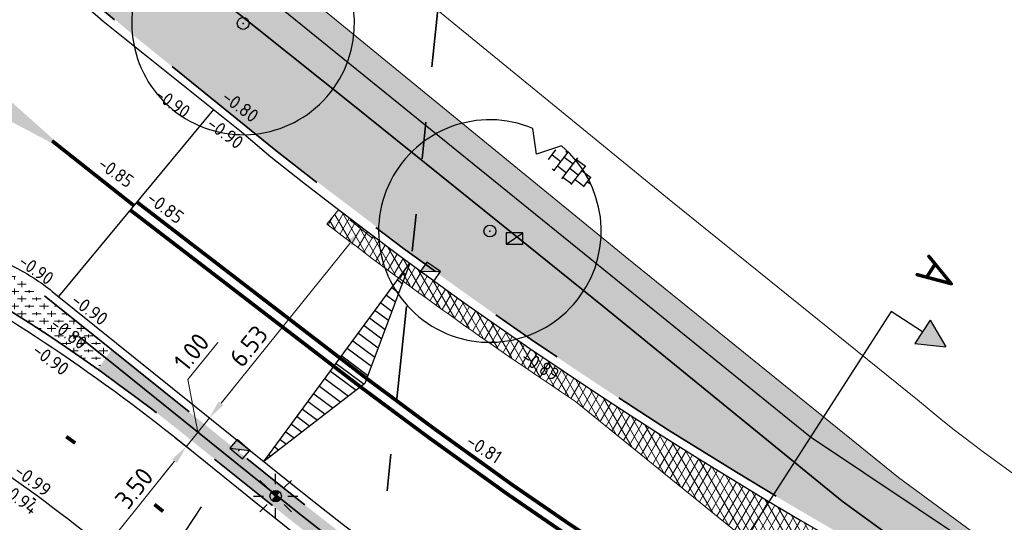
# Model space of a CAD drawing. Header units: metres. Extents: x -1 to 222837, y -2 to 853657.
# Tile 72 of 224: x 110695 to 110721, y 426797 to 426811. Entities that reach past the tile are written whole.
import ezdxf
from ezdxf.enums import TextEntityAlignment as Align

# ---------------------------------------------------------------- set-up
doc = ezdxf.new("R2010")
doc.units = ezdxf.units.M
doc.header["$XCLIPFRAME"] = 0
for name, pattern in [('AL-TEKENBLADGRENS', [11.5, 2.5, -1.5, 1, -1.5, 1, -1.5, 2.5]), ('RI-HWA_KOLKAANSLUITING', [4.3, 2.5, -1.8]), ('VH-AMSTELBAND', [30, 16, -4, 0, -2, 2, -2, 0, -4]), ('VH-OPSLUITBAND_100X200', [16, 8, -2, 4, -2]), ('VH-TROTTOIRBAND_130-150', [15, 5, -2, 2, -2, 2, -2])]:
    doc.linetypes.add(name, pattern=pattern)
for name, color, linetype in [('A-Maatvoering', 30, 'Continuous'), ('Bestaande haag', 102, 'Continuous'), ('N-ONTWERP', 1, 'Continuous'), ('STEDIN BOVENGRONDS', 7, 'Continuous'), ('X-REF', 7, 'Continuous')]:
    doc.layers.add(name, color=color, linetype=linetype)
for name, color, linetype, lineweight in [('A-TXT-T25 @ 0.2', 7, 'Continuous', 25), ('B-ALG', 8, 'Continuous', 5), ('B-ALG_BEstaand asfalt', 8, 'Continuous', 5), ('B-GRS-WERKGRENS', 4, 'WERKGRENS', 25), ('B-OI-RI-GWA_KOLK-S', 30, 'Continuous', 30), ('B-WE-VH-VERHARDING_TEGEL-S', 252, 'Continuous', 25), ('N-GRN-BOOM', 70, 'Continuous', 25), ('N-GRN-BOOM @ 1', 70, 'Continuous', 25), ('N-WE-GR-BOS-A', 42, 'Continuous', 18), ('N-WE-GR-GROENVOORZIENING-G', 80, 'Continuous', 35), ('N-WE-GR-HAAG-G', 90, 'GR-HAAG1', 35), ('N-WE-GW-BERM-G', 90, 'Continuous', 35), ('N-WE-RI-HWA_KOLK-S', 150, 'Continuous', 25), ('N-WE-VH-KANTOPSLUITING_OPSLUITBAND_100X200-G VOETPAD', 150, 'VH-OPSLUITBAND_100X200', 35), ('N-WE-VH-KANTOPSLUITING_RWSBAND-G', 210, 'VH-TROTTOIRBAND_130-150', 35), ('N-WE-VH-KANTOPSLUITING_VOORKANT OB 100X200', 7, 'Continuous', 25), ('N-WE-VH-KANTOPSLUITING_VOORKANT RIJWIELPADBAND', 7, 'Continuous', 25), ('N-WE-VH-KANTOPSLUITING_VOORKANT RWS-BAND', 7, 'Continuous', 25), ('N-WE-VH-Trottoirband 150x170', 60, 'VH-AMSTELBAND', 35), ('N-WE-VH-VERHARDING_ASFALT-A', 252, 'Continuous', 18), ('N-WE-VW-MARKERING_LANGS_STREEP-G', 7, 'Continuous', 35), ('SLD-n-wm_wegmarkering', 7, 'Continuous', 25), ('X-XX-AL-HOOGTELABEL-T25', 7, 'Continuous', 25), ('X-XX-AL-TEKENBLADGRENS-G blad 2', 7, 'AL-TEKENBLADGRENS', 35)]:
    doc.layers.add(name, color=color, linetype=linetype, lineweight=lineweight)
doc.layers.add('N-WE-RI-HWA_KOLKAANSLUITING-G', color=7, linetype='RI-HWA_KOLKAANSLUITING', lineweight=25, true_color=0x0078f0)
doc.styles.add('NLCS-ISO', font='NLCS-ISO.ttf')
doc.styles.add('NLCS-ISO-ANNOTATIEF-T25', font='NLCS-ISO.ttf', dxfattribs={"height": 2.5})
doc.styles.add('NLCS-ISO-M1000-T25', font='NLCS-ISO.ttf')
doc.styles.add('RPS_18', font='isocp.shx', dxfattribs={"height": 1.8})
doc.styles.add('RPS_50', font='isocp.shx', dxfattribs={"height": 5})
doc.linetypes.add('GR-HAAG1', pattern='A,6,[176,NLCS.shx,S=0.125,R=0,X=0,Y=0],-2', length=8)
doc.linetypes.add('WERKGRENS', pattern='A,2.5,-1,[133,ltypeshp.shx,S=1,R=0,X=-1,Y=0],-1,2.5', length=7)
doc.dimstyles.new('NLCS-ANNOTATIEF-T25-PIJL', dxfattribs={"dimtxt": 2.5, "dimasz": 2.5, "dimexe": 2, "dimexo": 2, "dimgap": 0.7, "dimtad": 1, "dimzin": 0, "dimdsep": 46, "dimtxsty": 'NLCS-ISO-ANNOTATIEF-T25', "dimcen": 0, "dimdle": 2, "dimclrd": 256, "dimclre": 256, "dimclrt": 256, "dimadec": 5, "dimazin": 0, "dimtfac": 1, "dimtofl": 0, "dimtmove": 1, "dimatfit": 0, "dimfxl": 2, "dimfxlon": 1, "dimtfillclr": 254, "dimtolj": 1, "dimtzin": 0, "dimlwd": 18, "dimlwe": 18, "dimarcsym": 0})
picture_1 = doc.add_image_def('image1.ecw', size_in_pixel=(400001, 250001))
picture_2 = doc.add_image_def('image2.ecw', size_in_pixel=(120000, 80000))

# ---------------------------------------------------------------- blocks, each defined once
blk = doc.blocks.new('*U165')
blk.add_hatch(color=256).paths.add_polyline_path([(13.01, 78.27), (16.94, 79.76), (13.4, 82)])
for p, q in [((13.4, 82), (13.01, 78.27)), ((13.4, 82), (16.94, 79.76)), ((8.23, 80.65), (-6.67, -65.35)), ((13.21, 80.14), (8.23, 80.65)), ((13.01, 78.27), (16.94, 79.76))]:
    blk.add_line(p, q)
at = {"color": 4, "style": 'RPS_50'}
blk.add_attdef('NR-LINKS', text='', height=5, rotation=264.1724, dxfattribs=at).set_placement((8.79, 86.14), align=Align.RIGHT)
blk.add_attdef('NR-RECHTS', (-7.23, -70.85), '', height=5, rotation=264.1724, dxfattribs=at)
blk = doc.blocks.new('SVH-TEGEL_300X300_DUN_HALFST_KL-SO')
for p, q in [((-1.84, 1.5), (-1.5, 1.5)), ((-1.5, -1.6), (-1.5, 1.6)), ((0, -1.78), (0, 1.78)), ((0, 1.5), (1.5, 1.5)), ((1.5, -1.6), (1.5, 1.6)), ((-3.08, 0.75), (-3, 0.75)), ((-3, -0.83), (-3, 0.83)), ((-3, 0), (-1.5, 0)), ((-1.5, 0.75), (0, 0.75)), ((0, 0), (1.5, 0)), ((1.5, 0.75), (3, 0.75)), ((3, -0.83), (3, 0.83)), ((3, 0), (3.39, 0)), ((-3.08, -0.75), (-3, -0.75)), ((-1.5, -0.75), (0, -0.75)), ((1.5, -0.75), (3, -0.75)), ((-1.84, -1.5), (-1.5, -1.5)), ((0, -1.5), (1.5, -1.5))]:
    blk.add_line(p, q)
at = {"style": 'NLCS-ISO'}
blk.add_attdef('FORMAAT', text='', height=1.8, dxfattribs=at).set_placement((-3.18, 0), align=Align.MIDDLE_RIGHT)
blk.add_attdef('KLEUR', text='', height=1.8, dxfattribs=at).set_placement((3.49, 0), align=Align.MIDDLE_LEFT)
at = {"style": 'NLCS-ISO', "flags": 1}
blk.add_attdef('FUNCTIE', text='', height=1.8, dxfattribs=at).set_placement((0.12, -3.58), align=Align.MIDDLE_CENTER)
blk = doc.blocks.new('30')
at = {"layer": 'SLD-n-wm_wegmarkering'}
blk.add_solid([(-0.15, -0.05), (-0.15, 0.05), (0.15, -0.05), (0.15, 0.05)], dxfattribs=at)
blk = doc.blocks.new('*U338')
at = {"layer": 'SLD-n-wm_wegmarkering'}
blk.add_blockref('30', (0.15, 0), dxfattribs=at)
blk = doc.blocks.new('*U339')
at = {"layer": 'SLD-n-wm_wegmarkering', "color": 0, "linetype": 'ByBlock', "lineweight": -2, "transparency": 16777216}
for p, rotation in [((110695.917, 426799.688), 324.1526710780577), ((110698.294, 426797.858), 321.1652975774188)]:
    blk.add_blockref('*U338', p, dxfattribs=dict(at, rotation=rotation))
blk = doc.blocks.new('B-SRI-KOLK_TROTTOIR-SO')
at = {"color": 0}
blk.add_line((-1.125, 0), (1.125, 1.5), dxfattribs=at)
blk.add_3dface([(-1.125, 0), (1.125, 0), (1.125, 1.5), (-1.125, 1.5)], dxfattribs=at)
blk = doc.blocks.new('N-SRI-KOLK_TROTTOIR-SO')
blk.add_hatch(color=256).paths.add_polyline_path([(1.125, 1.5), (-1.125, 1.5), (-1.125, 0)])
blk.add_line((-1.125, 0), (1.125, 1.5))
at = {"flags": 128}
blk.add_lwpolyline([(-1.125, 0), (1.125, 0), (1.125, 1.5), (-1.125, 1.5)], close=True, dxfattribs=at)
blk = doc.blocks.new('*D471')
at = {"layer": 'A-Maatvoering', "linetype": 'Continuous', "lineweight": 18, "transparency": 16777216}
for p, q in [((110699.461, 426799.165), (110698.838, 426799.667)), ((110698.836, 426799.027), (110697.268, 426797.079)), ((110697.266, 426796.439), (110696.643, 426796.941))]:
    blk.add_line(p, q, dxfattribs=at)
at = {"layer": 'A-Maatvoering', "transparency": 16777216}
for points in [[(110698.771, 426799.079), (110698.901, 426798.975), (110699.149, 426799.416)], [(110697.203, 426797.132), (110697.333, 426797.027), (110696.955, 426796.69)]]:
    blk.add_solid(points, dxfattribs=at)
at = {"layer": 'Defpoints', "color": 0, "transparency": 16777216}
for p in [(110700.115, 426798.639), (110696.955, 426796.69), (110697.92, 426795.913)]:
    blk.add_point(p, dxfattribs=at)
at = {"layer": 'A-Maatvoering', "transparency": 16777216, "insert": (110697.748, 426798.298), "char_height": 0.5, "attachment_point": 5, "rotation": 51.1653, "style": 'NLCS-ISO-ANNOTATIEF-T25'}
blk.add_mtext('\\A1;3.50', dxfattribs=at)
blk = doc.blocks.new('*D473')
at = {"layer": 'A-Maatvoering', "linetype": 'Continuous', "lineweight": 18, "transparency": 16777216}
for p, q in [((110703.56, 426805.533), (110704.183, 426805.032)), ((110703.558, 426804.893), (110700.09, 426800.585)), ((110699.465, 426800.446), (110700.088, 426799.944))]:
    blk.add_line(p, q, dxfattribs=at)
at = {"layer": 'A-Maatvoering', "transparency": 16777216}
for points in [[(110703.493, 426804.945), (110703.623, 426804.841), (110703.872, 426805.282)], [(110700.025, 426800.637), (110700.155, 426800.533), (110699.776, 426800.195)]]:
    blk.add_solid(points, dxfattribs=at)
at = {"layer": 'Defpoints', "color": 0, "transparency": 16777216}
for p in [(110702.392, 426806.474), (110698.297, 426801.387), (110699.776, 426800.195)]:
    blk.add_point(p, dxfattribs=at)
at = {"layer": 'A-Maatvoering', "transparency": 16777216, "insert": (110700.832, 426802.128), "char_height": 0.5, "attachment_point": 5, "rotation": 51.1653, "style": 'NLCS-ISO-ANNOTATIEF-T25'}
blk.add_mtext('\\A1;6.53', dxfattribs=at)
blk = doc.blocks.new('*D559')
at = {"layer": 'A-Maatvoering', "linetype": 'Continuous', "lineweight": 18, "transparency": 16777216}
for p, q in [((110699.197, 426801.228), (110699.999, 426802.225)), ((110699.463, 426799.806), (110699.197, 426801.228)), ((110700.09, 426800.585), (110700.403, 426800.974)), ((110700.088, 426799.944), (110699.465, 426800.446)), ((110699.149, 426799.416), (110699.776, 426800.195)), ((110699.461, 426799.165), (110698.838, 426799.667)), ((110698.836, 426799.027), (110698.522, 426798.637))]:
    blk.add_line(p, q, dxfattribs=at)
at = {"layer": 'A-Maatvoering', "transparency": 16777216}
for points in [[(110700.025, 426800.637), (110700.155, 426800.533), (110699.776, 426800.195)], [(110698.771, 426799.079), (110698.901, 426798.975), (110699.149, 426799.416)]]:
    blk.add_solid(points, dxfattribs=at)
at = {"layer": 'Defpoints', "color": 0, "transparency": 16777216}
for p in [(110699.776, 426800.195), (110700.742, 426799.418), (110700.115, 426798.639)]:
    blk.add_point(p, dxfattribs=at)
at = {"layer": 'A-Maatvoering', "transparency": 16777216, "insert": (110699.294, 426801.971), "char_height": 0.5, "attachment_point": 5, "rotation": 51.1653, "style": 'NLCS-ISO-ANNOTATIEF-T25'}
blk.add_mtext('\\A1;1.00', dxfattribs=at)
blk = doc.blocks.new('Lichtmast hergebruik')
h = blk.add_hatch(color=256)
h.dxf.hatch_style = 1
h.paths.add_polyline_path([(-0.58, 0.5), (0, 0), (0.5, 0.58, 0.414214)])
h = blk.add_hatch(color=256)
h.dxf.hatch_style = 1
h.paths.add_polyline_path([(0.58, -0.5), (0, 0), (-0.5, -0.58, 0.414214)])
for p, q in [((0, 1.62), (0, 3)), ((-2.12, 2.12), (-1.15, 1.15)), ((1.15, 1.15), (2.12, 2.12)), ((-3, 0), (-1.62, 0)), ((-2.12, -2.12), (-1.15, -1.15)), ((1.15, -1.15), (2.12, -2.12)), ((1.62, 0), (3, 0)), ((0, -3), (0, -1.62))]:
    blk.add_line(p, q)
at = {"flags": 128}
for points in [[(-0.58, 0.5), (0.58, -0.5)], [(-0.5, -0.58), (0.5, 0.58)]]:
    blk.add_lwpolyline(points, dxfattribs=at)
blk.add_circle((0, 0), 0.77)
at = {"style": 'NLCS-ISO'}
blk.add_attdef('TYPE', text='', height=1.8, dxfattribs=at).set_placement((0, 3), align=Align.BOTTOM_CENTER)
blk = doc.blocks.new('*U2079')
at = {"flags": 128}
blk.add_lwpolyline([(4.824, 5.743), (3.151, 5.173), (2.888, 6.922, 13.158116)], format="xyb", close=True, dxfattribs=at)
blk.add_circle((0, 0), 0.4)
blk.add_point((0, 0))
blk = doc.blocks.new('*U2677')
at = {"layer": 'N-GRN-BOOM @ 1', "xscale": 0.4, "yscale": 0.4, "zscale": 0.4}
blk.add_blockref('*U2079', (110707.334, 426805.23), dxfattribs=at)
blk = doc.blocks.new('*U2678')
at = {"layer": 'N-GRN-BOOM @ 1', "xscale": 0.4, "yscale": 0.4, "zscale": 0.4}
blk.add_blockref('*U2079', (110700.685, 426810.828), dxfattribs=at)

msp = doc.modelspace()

# ---------------------------------------------------------------- hatches: boundary and pattern name
at = {"layer": 'B-ALG', "true_color": 0xa6a6a6}
h = msp.add_hatch(color=253, dxfattribs=at)
h.dxf.hatch_style = 1
edge = h.paths.add_edge_path()
edge.add_arc((110688.2307, 426812.7304), 1.143, -105.31646, 38.75859, ccw=False)
edge.add_line((110687.9287, 426811.628), (110695.922, 426807.3933))
edge.add_line((110695.922, 426807.3933), (110689.122, 426813.446))
at = {"layer": 'Bestaande haag', "transparency": 33554508}
h = msp.add_hatch(dxfattribs=at)
h.set_pattern_fill('AGW-GROND_ZAVEL', color=256, scale=0.7, style=0, pattern_type=2)
h.set_pattern_definition([(321.37829234, (181666.21004, 479631.22753), (0.3061441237, -0.06538941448), [0.28, -0.28])])
edge = h.paths.add_edge_path()
edge.add_line((110816.7147, 426778.351), (110816.8262, 426779.4099))
edge.add_line((110816.8262, 426779.4099), (110815.034, 426779.598))
edge.add_line((110815.034, 426779.598), (110804.01, 426780.701))
edge.add_line((110804.01, 426780.701), (110800.253, 426781.06))
edge.add_line((110800.253, 426781.06), (110793.162, 426781.842))
edge.add_line((110793.162, 426781.842), (110785.872, 426782.666))
edge.add_line((110785.872, 426782.666), (110778.361, 426783.521))
edge.add_line((110778.361, 426783.521), (110771.01, 426784.328))
edge.add_line((110771.01, 426784.328), (110765.327, 426784.955))
edge.add_line((110765.327, 426784.955), (110756.092, 426785.987))
edge.add_line((110756.092, 426785.987), (110750.78, 426786.593))
edge.add_line((110750.78, 426786.593), (110743.887, 426787.507))
edge.add_line((110743.887, 426787.507), (110741.7362, 426787.8806))
edge.add_line((110741.7362, 426787.8806), (110739.6027, 426788.3425))
edge.add_line((110739.6027, 426788.3425), (110737.49, 426788.892))
edge.add_line((110737.49, 426788.892), (110735.1755, 426789.6028))
edge.add_line((110735.1755, 426789.6028), (110732.8959, 426790.4187))
edge.add_line((110732.8959, 426790.4187), (110730.656, 426791.338))
edge.add_line((110730.656, 426791.338), (110727.928, 426792.5954))
edge.add_line((110727.928, 426792.5954), (110725.2705, 426793.9957))
edge.add_line((110725.2705, 426793.9957), (110722.691, 426795.535))
edge.add_line((110722.691, 426795.535), (110720.4816, 426797.0079))
edge.add_line((110720.4816, 426797.0079), (110718.3437, 426798.5827))
edge.add_line((110718.3437, 426798.5827), (110716.282, 426800.256))
edge.add_line((110716.282, 426800.256), (110710.981, 426804.541))
edge.add_line((110710.981, 426804.541), (110706.749, 426808.002))
edge.add_line((110706.749, 426808.002), (110703.143, 426810.953))
edge.add_line((110703.143, 426810.953), (110697.082, 426815.934))
edge.add_line((110697.082, 426815.934), (110696.258, 426814.969))
edge.add_line((110696.258, 426814.969), (110698.562, 426812.722))
edge.add_line((110698.562, 426812.722), (110699.327, 426812.085))
edge.add_line((110699.327, 426812.085), (110703.644, 426808.63))
edge.add_line((110703.644, 426808.63), (110708.333, 426804.855))
edge.add_line((110708.333, 426804.855), (110710.414, 426803.18))
edge.add_line((110710.414, 426803.18), (110716.828, 426797.947))
edge.add_line((110716.828, 426797.947), (110717.9126, 426797.1563))
edge.add_line((110717.9126, 426797.1563), (110719.0151, 426796.3908))
edge.add_line((110719.0151, 426796.3908), (110720.135, 426795.651))
edge.add_line((110720.135, 426795.651), (110721.3949, 426794.862))
edge.add_line((110721.3949, 426794.862), (110722.6745, 426794.1055))
edge.add_line((110722.6745, 426794.1055), (110723.973, 426793.382))
edge.add_line((110723.973, 426793.382), (110726.2001, 426792.1871))
edge.add_arc((110777.3242, 426902.4914), 121.576, 245.133132, 250.756537)
edge.add_line((110737.2548, 426787.7083), (110739.3438, 426787.0999))
edge.add_line((110739.3438, 426787.0999), (110743.054, 426786.268))
edge.add_line((110743.054, 426786.268), (110748.569, 426785.612))
edge.add_line((110748.569, 426785.612), (110753.979, 426785.039))
edge.add_line((110753.979, 426785.039), (110754.1064, 426785.0154))
edge.add_line((110754.1064, 426785.0154), (110754.2331, 426784.9884))
edge.add_line((110754.2331, 426784.9884), (110754.359, 426784.958))
edge.add_line((110754.359, 426784.958), (110754.4836, 426784.9243))
edge.add_line((110754.4836, 426784.9243), (110754.6073, 426784.8873))
edge.add_line((110754.6073, 426784.8873), (110754.73, 426784.847))
edge.add_line((110754.73, 426784.847), (110757.642, 426784.028))
edge.add_line((110757.642, 426784.028), (110757.7623, 426784.0007))
edge.add_line((110757.7623, 426784.0007), (110757.883, 426783.9751))
edge.add_line((110757.883, 426783.9751), (110758.004, 426783.951))
edge.add_line((110758.004, 426783.951), (110758.1261, 426783.9284))
edge.add_line((110758.1261, 426783.9284), (110758.2484, 426783.9074))
edge.add_line((110758.2484, 426783.9074), (110758.371, 426783.888))
edge.add_line((110758.371, 426783.888), (110760.827, 426783.63))
edge.add_line((110760.827, 426783.63), (110772.729, 426782.362))
edge.add_line((110772.729, 426782.362), (110783.176, 426781.286))
edge.add_line((110783.176, 426781.286), (110791.095, 426780.424))
edge.add_line((110791.095, 426780.424), (110801.056, 426779.384))
edge.add_line((110801.056, 426779.384), (110816.7147, 426778.351))
at = {"layer": 'N-ONTWERP'}
h = msp.add_hatch(dxfattribs=at)
h.set_pattern_fill('LINE', color=256, scale=0.08, angle=143.24008)
h.set_pattern_definition([(143.24008, (110799.59165, 426857.73314), (-0.1520097, -0.20349215), [])])
h.paths.add_polyline_path([(110705.1782, 426804.3628), (110703.9648, 426801.1154), (110701.2449, 426799.0131)])
at = {"layer": 'N-WE-GR-BOS-A', "transparency": 33554559}
h = msp.add_hatch(dxfattribs=at)
h.set_pattern_fill('AGR-BOSPLANTSOEN', color=102, scale=0.2, style=0, pattern_type=2)
h.set_pattern_definition([(0, (-0.75, 0), (0.2, 0.2), [0.24, -0.16]), (90, (-0.63, -0.08), (-0.8, 5e-17), [0.16, -0.24]), (90, (-0.43, 0.12), (-0.8, 5e-17), [0.16, -0.24]), (90, (-0.23, -0.04), (-0.8, 5e-17), [0.08, -0.32]), (90, (-0.03, 0.16), (-0.8, 5e-17), [0.08, -0.32])])
edge = h.paths.add_edge_path()
edge.add_line((110725.381, 426792.6265), (110723.973, 426793.382))
edge.add_line((110723.973, 426793.382), (110722.6745, 426794.1055))
edge.add_line((110722.6745, 426794.1055), (110721.3949, 426794.862))
edge.add_line((110721.3949, 426794.862), (110720.135, 426795.651))
edge.add_line((110720.135, 426795.651), (110719.0151, 426796.3908))
edge.add_line((110719.0151, 426796.3908), (110717.9126, 426797.1563))
edge.add_line((110717.9126, 426797.1563), (110716.828, 426797.947))
edge.add_line((110716.828, 426797.947), (110710.414, 426803.18))
edge.add_line((110710.414, 426803.18), (110708.333, 426804.855))
edge.add_line((110708.333, 426804.855), (110703.644, 426808.63))
edge.add_line((110703.644, 426808.63), (110699.327, 426812.085))
edge.add_line((110699.327, 426812.085), (110698.562, 426812.722))
edge.add_line((110698.562, 426812.722), (110696.258, 426814.969))
edge.add_line((110696.258, 426814.969), (110697.0171, 426815.858))
edge.add_line((110697.0171, 426815.858), (110697.0164, 426815.8586))
edge.add_line((110697.0164, 426815.8586), (110692.5972, 426819.5373))
edge.add_line((110692.5972, 426819.5373), (110690.5627, 426817.0727))
edge.add_line((110690.5627, 426817.0727), (110695.529, 426812.369))
edge.add_line((110695.529, 426812.369), (110697.816, 426810.439))
edge.add_line((110697.816, 426810.439), (110701.5681, 426807.4033))
edge.add_line((110701.5681, 426807.4033), (110706.0878, 426803.9718))
edge.add_arc((110777.3242, 426902.4914), 121.576, 234.130522, 244.689955)
edge.add_line((110725.3484, 426792.5858), (110725.381, 426792.6265))
h = msp.add_hatch(dxfattribs=at)
h.set_pattern_fill('AGR-BOSPLANTSOEN', color=102, scale=0.2, style=0, pattern_type=2)
h.set_pattern_definition([(0, (0, 0), (0.2, 0.2), [0.24, -0.16]), (90, (0.12, -0.08), (-0.8, 5e-17), [0.16, -0.24]), (90, (0.32, 0.12), (-0.8, 5e-17), [0.16, -0.24]), (90, (0.52, -0.04), (-0.8, 5e-17), [0.08, -0.32]), (90, (0.72, 0.16), (-0.8, 5e-17), [0.08, -0.32])])
h.paths.add_polyline_path([(110687.6565, 426807.7236), (110686.278, 426808.5138), (110684.5214, 426809.5408, 0.4117168), (110684.1396, 426809.4424), (110684.0848, 426809.3505, 0.4070214), (110684.176, 426808.9702), (110685.417, 426808.1884, 0.0168701), (110688.3171, 426806.4952), (110691.5043, 426804.7758, -0.0309107), (110696.7716, 426801.4989), (110697.1381, 426802.0367), (110694.9503, 426803.7957), (110693.126, 426804.739), (110691.2918, 426805.7135), (110689.4685, 426806.7085)])
h = msp.add_hatch(dxfattribs=at)
h.set_pattern_fill('AGR-BOSPLANTSOEN', color=102, scale=0.2, style=0, pattern_type=2)
h.set_pattern_definition([(0, (614.03893, 130.03469), (0.2, 0.2), [0.24, -0.16]), (90, (614.1589, 129.9547), (-0.8, 5e-17), [0.16, -0.24]), (90, (614.3589, 130.1547), (-0.8, 5e-17), [0.16, -0.24]), (90, (614.5589, 129.9947), (-0.8, 5e-17), [0.08, -0.32]), (90, (614.7589, 130.1947), (-0.8, 5e-17), [0.08, -0.32])])
edge = h.paths.add_edge_path()
edge.add_line((110701.7048, 426798.3604), (110697.1381, 426802.0367))
edge.add_line((110697.1381, 426802.0367), (110696.7716, 426801.4989))
edge.add_arc((110667.6604, 426760.5771), 50.22, 51.1653, 54.57249, ccw=False)
edge.add_line((110699.1522, 426799.6964), (110701.3536, 426797.9242))
edge.add_arc((110768.6263, 426881.4909), 107.28, 231.165298, 263.988459)
edge.add_line((110757.391, 426774.8008), (110765.478, 426773.9492))
edge.add_line((110765.478, 426773.9492), (110767.2254, 426773.7652))
edge.add_line((110767.2254, 426773.7652), (110767.2841, 426774.3221))
edge.add_line((110767.2841, 426774.3221), (110765.4681, 426774.5133))
edge.add_line((110765.4681, 426774.5133), (110757.4497, 426775.3577))
edge.add_arc((110768.6263, 426881.4909), 106.72, 231.165298, 263.988459, ccw=False)
at = {"layer": 'N-WE-VH-VERHARDING_ASFALT-A', "transparency": 33554559}
h = msp.add_hatch(dxfattribs=at)
h.set_pattern_fill('AVH-ASFALT', color=256, style=0, pattern_type=2)
h.set_pattern_definition([(60, (86216.567, 347088.8885), (-0.17320508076, 0.1), []), (120, (86216.567, 347088.8885), (-0.17320508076, -0.1), [])])
edge = h.paths.add_edge_path()
edge.add_line((110703.2538, 426805.8006), (110702.9437, 426805.4149))
edge.add_line((110702.9437, 426805.4149), (110706.2522, 426802.9671))
edge.add_line((110706.2522, 426802.9671), (110709.6412, 426800.6321))
edge.add_line((110709.6412, 426800.6321), (110712.0258, 426798.7014))
edge.add_line((110712.0258, 426798.7014), (110714.4257, 426796.7513))
edge.add_line((110714.4257, 426796.7513), (110716.7292, 426795.0136))
edge.add_arc((110762.7777, 426861.5856), 80.9462, 235.328004, 240.373128)
edge.add_line((110722.762, 426791.222), (110724.9481, 426790.0671))
edge.add_line((110724.9481, 426790.0671), (110727.157, 426788.98))
edge.add_line((110727.157, 426788.98), (110727.935, 426788.6171))
edge.add_line((110727.935, 426788.6171), (110728.7168, 426788.2623))
edge.add_line((110728.7168, 426788.2623), (110729.5023, 426787.9157))
edge.add_line((110729.5023, 426787.9157), (110730.2913, 426787.5774))
edge.add_line((110730.2913, 426787.5774), (110731.0838, 426787.2473))
edge.add_line((110731.0838, 426787.2473), (110731.8798, 426786.9255))
edge.add_line((110731.8798, 426786.9255), (110732.679, 426786.612))
edge.add_line((110732.679, 426786.612), (110733.4837, 426786.3151))
edge.add_line((110733.4837, 426786.3151), (110734.2927, 426786.03))
edge.add_line((110734.2927, 426786.03), (110735.1058, 426785.7566))
edge.add_line((110735.1058, 426785.7566), (110735.9227, 426785.4951))
edge.add_line((110735.9227, 426785.4951), (110736.7433, 426785.2454))
edge.add_line((110736.7433, 426785.2454), (110737.5675, 426785.0077))
edge.add_line((110737.5675, 426785.0077), (110738.395, 426784.782))
edge.add_line((110738.395, 426784.782), (110738.9243, 426784.6444))
edge.add_line((110738.9243, 426784.6444), (110739.4549, 426784.5116))
edge.add_line((110739.4549, 426784.5116), (110739.9867, 426784.3838))
edge.add_line((110739.9867, 426784.3838), (110740.5196, 426784.261))
edge.add_line((110740.5196, 426784.261), (110741.0537, 426784.143))
edge.add_line((110741.0537, 426784.143), (110741.5888, 426784.03))
edge.add_line((110741.5888, 426784.03), (110742.125, 426783.922))
edge.add_line((110742.125, 426783.922), (110742.9, 426783.783))
edge.add_line((110742.9, 426783.783), (110747.699, 426783.232))
edge.add_line((110747.699, 426783.232), (110752.7492, 426782.69))
edge.add_line((110752.7492, 426782.69), (110753.6782, 426782.5032))
edge.add_line((110753.6782, 426782.5032), (110753.7292, 426783.0028))
edge.add_arc((110777.3549, 426902.5873), 121.896, 232.56187, 258.82429, ccw=False)

# ---------------------------------------------------------------- linework, layer by layer
at = {"flags": 128}
msp.add_lwpolyline([(110695.7173, 426803.4613), (110699.8938, 426808.5109)], dxfattribs=at)
at = {"layer": 'B-ALG'}
for points in [[(110683.278, 426829.664), (110685.563, 426827.792), (110689.049, 426824.963), (110696.773, 426818.587), (110700.163, 426815.93), (110704.552, 426812.319), (110712.164, 426806.078), (110718.854, 426800.683), (110719.1695, 426800.4178), (110719.4882, 426800.1564), (110719.81, 426799.899), (110720.6238, 426799.2759), (110721.456, 426798.6777), (110722.3643, 426798.0657)], [(110771.01, 426784.328), (110765.327, 426784.955), (110756.092, 426785.987), (110750.78, 426786.593), (110743.887, 426787.507), (110741.7362, 426787.8806), (110739.6027, 426788.3425), (110737.49, 426788.892), (110735.1755, 426789.6028), (110732.8959, 426790.4187), (110730.656, 426791.338), (110727.928, 426792.5954), (110725.2705, 426793.9957), (110722.691, 426795.535), (110720.4816, 426797.0079), (110718.3437, 426798.5827), (110716.282, 426800.256), (110710.981, 426804.541), (110706.749, 426808.002), (110703.143, 426810.953), (110697.0869, 426815.93)]]:
    msp.add_lwpolyline(points, dxfattribs=at)
at = {"layer": 'B-ALG', "color": 253, "true_color": 0xa6a6a6, "const_width": 0.1}
msp.add_lwpolyline([(110695.5374, 426807.6623), (110697.7453, 426805.9131)], dxfattribs=at)
at = {"layer": 'B-ALG_BEstaand asfalt', "flags": 128}
msp.add_lwpolyline([(110703.2538, 426805.8006), (110702.9437, 426805.4149, 0.0168285), (110709.6412, 426800.6321), (110712.0258, 426798.7014), (110714.4257, 426796.7513), (110716.7292, 426795.0136, 0.0220171), (110722.762, 426791.222)], format="xyb", dxfattribs=at)
at = {"layer": 'B-GRS-WERKGRENS', "flags": 128}
msp.add_lwpolyline([(110696.0424, 426984.6552), (110683.8611, 426993.0575), (110681.5434, 426989.648), (110647.8047, 426943.6556), (110640.0829, 426933.4366), (110631.1128, 426920.9005, 0.1052077), (110625.3199, 426903.2705), (110623.1195, 426903.1135), (110622.8302, 426899.1404), (110622.8257, 426889.069), (110624.314, 426881.9131), (110619.9478, 426879.8593), (110610.3848, 426873.2075), (110605.3942, 426863.2003), (110609.4478, 426861.4866), (110615.1856, 426858.5041), (110624.3283, 426850.7908), (110624.9802, 426851.6022), (110633.8741, 426844.4563), (110643.0504, 426836.1435), (110655.3674, 426823.3669), (110656.8702, 426821.845), (110655.5569, 426820.1319), (110651.9971, 426815.8251), (110661.0857, 426808.031), (110673.7143, 426797.8916), (110678.9933, 426800.935), (110682.0087, 426797.6368), (110681.3441, 426795.8887), (110682.3406, 426793.9995), (110688.6092, 426792.8127), (110694.4162, 426788.3905), (110707.3498, 426779.7534), (110715.9972, 426773.9651), (110732.7151, 426767.339), (110745.7247, 426763.2028), (110771.1914, 426758.373, 0.0609615), (110771.6742, 426758.3185), (110776.6174, 426758.3652, 0.2032449), (110778.0492, 426758.9882), (110779.3918, 426760.4028), (110780.9873, 426760.4434), (110817.1705, 426756.6066), (110816.6589, 426751.3461), (110815.9469, 426746.519), (110856.8361, 426742.5539), (110868.464, 426743.0015), (110903.6966, 426739.1644), (110904.3848, 426743.7349), (110908.755, 426743.0671), (110933.5332, 426740.8075), (110948.0408, 426738.8473), (110947.4256, 426740.8728), (110946.1413, 426744.2355), (110945.7955, 426745.6803), (110945.6322, 426748.1471), (110946.284, 426749.2657), (110950.55, 426751.1074), (110955.1425, 426754.8833), (110957.03, 426770.6443, -0.1858071), (110962.3439, 426783.753), (110989.6664, 426800.1273), (111094.2752, 426788.8928), (111096.9393, 426786.2536), (111113.387, 426770.3931), (111118.0944, 426765.9923), (111122.4936, 426760.6996), (111125.9314, 426762.8446), (111132.5526, 426748.3003), (111130.756, 426746.1019), (111135.8274, 426730.5828), (111138.6736, 426726.3465), (111145.5036, 426725.3036), (111154.9471, 426706.8249), (111165.7603, 426690.152), (111168.851, 426684.8194, -0.4623624), (111168.5963, 426684.1014), (111167.0071, 426683.4965, 0.420484), (111166.7216, 426682.8413), (111168.1987, 426679.1971, 0.4081062), (111168.8402, 426678.9177), (111171.0563, 426679.7624, -0.3865109), (111171.6824, 426679.5171), (111181.5181, 426659.6501, -0.0508334), (111182.4436, 426652.4704), (111182.0314, 426643.923, 0.1424738), (111183.8712, 426635.0932), (111183.4465, 426634.9245, 0.4355486), (111183.181, 426634.2421), (111186.4656, 426627.4501, 0.391009), (111187.0968, 426627.2017), (111187.7695, 426627.4631, -0.6217047), (111188.6778, 426626.8695), (111191.3536, 426623.2086), (111193.4941, 426621.7053, 0.0312453), (111201.9852, 426616.7325), (111203.0999, 426614.7511), (111204.682, 426609.1244), (111214.9386, 426601.3343), (111217.1204, 426598.7395), (111225.8995, 426589.0359), (111234.1322, 426582.7269), (111239.4891, 426579.6722), (111245.6835, 426577.3486), (111253.4749, 426571.9169), (111263.6, 426564.0526), (111282.5854, 426548.9024), (111301.6692, 426532.7467, 0.3053725), (111302.2245, 426532.6856), (111306.0353, 426534.6841, -0.2980823), (111306.5802, 426534.6315), (111324.4609, 426520.2968), (111328.5947, 426517.3176), (111334.5617, 426512.1897), (111347.6676, 426496.9046), (111348.8032, 426495.5161), (111350.8304, 426490.6816), (111350.3674, 426489.5288), (111350.1567, 426488.113), (111358.3017, 426484.7489), (111354.8474, 426480.6644), (111368.3123, 426468.1831), (111377.3553, 426476.996, 0.1363374), (111383.9435, 426482.7516), (111385.2075, 426486.335, 0.1290898), (111392.5323, 426491.085), (111402.9598, 426500.6813), (111414.8163, 426512.1936), (111417.8476, 426515.9853), (111419.2589, 426514.9338), (111421.3759, 426518.0123), (111420.2224, 426518.9196), (111422.81, 426522.1924), (111426.863, 426530.0682, 0.0350706), (111434.8335, 426544.8206), (111439.2413, 426554.0134, -0.0523081), (111448.8827, 426568.1194, -0.040521), (111456.7487, 426576.4924, -0.0466952), (111473.4248, 426590.6198), (111485.5951, 426597.7662, -0.0126767), (111492.9285, 426600.958), (111508.0649, 426606.5204, 0.4105065), (111508.3639, 426607.1562), (111505.5678, 426615.0734, 0.4168207), (111504.9257, 426615.3769, 0.0905865), (111453.5553, 426585.3427, 0.0753554), (111438.7111, 426569.8858), (111431.5958, 426575.2906), (111449.9864, 426597.6332, -0.0167918), (111466.0879, 426610.5482, -0.0557367), (111491.1449, 426625.909), (111496.7623, 426628.282), (111500.0134, 426627.408), (111496.8382, 426635.2441, 0.4365131), (111496.1526, 426635.5043), (111483.8851, 426629.4186), (111469.1011, 426620.6492), (111459.7603, 426613.6987), (111449.6345, 426605.6254), (111441.1156, 426596.9369), (111429.1984, 426582.1603), (111431.0516, 426580.4575), (111406.3855, 426549.5491), (111397.0353, 426537.6586), (111395.2825, 426538.9636), (111392.9955, 426535.9501), (111394.7182, 426534.652), (111385.0563, 426522.0908), (111383.9989, 426523.6376), (111382.3412, 426528.1461), (111377.4375, 426522.2271), (111374.2352, 426518.6692), (111371.5931, 426517.349), (111368.7588, 426516.8835, -0.1652702), (111368.4414, 426516.9363), (111351.2649, 426526.1508), (111324.3951, 426546.666, -0.3657024), (111324.2558, 426547.2959), (111327.3573, 426553.7283), (111318.6307, 426557.5297), (111316.993, 426553.8053, -0.292044), (111316.5453, 426553.5067), (111315.0912, 426553.4777, -0.1776704), (111314.7655, 426553.5899), (111310.1408, 426557.3558), (111311.2887, 426558.5858), (111304.2587, 426562.7405), (111301.5045, 426560.4492), (111295.9509, 426564.4743), (111281.0543, 426575.6912), (111258.9288, 426592.957), (111249.3591, 426601.8548, -0.343865), (111248.8513, 426603.8594), (111251.0811, 426609.1697), (111244.5637, 426612.1342), (111243.3013, 426609.3809, -0.38751), (111240.247, 426608.7097), (111235.9586, 426611.3734), (111222.8523, 426621.7349, -0.1019607), (111210.3565, 426637.5663), (111200.0165, 426658.1073), (111201.4139, 426658.6408), (111199.3001, 426663.2598), (111197.9906, 426662.7333), (111191.4076, 426676.6319), (111174.4849, 426716.3816), (111175.4097, 426716.7231), (111171.0205, 426729.4174), (111175.0412, 426731.185), (111170.1325, 426742.3426), (111166.2238, 426740.4392, -0.410464), (111165.5682, 426740.6918), (111138.6135, 426800.3934), (111133.3697, 426808.996), (111125.2446, 426812.7715), (111122.0804, 426814.7113), (111120.4075, 426811.7274), (111112.4651, 426815.0539), (111113.977, 426818.0228), (111102.5934, 426823.5257), (111102.2145, 426825.6444), (111101.5386, 426826.104), (111098.4509, 426820.0386), (111098.1228, 426816.7559, -0.4783147), (111097.1304, 426815.9869), (111079.7528, 426814.8965), (111037.4827, 426818.9619), (111036.1483, 426820.676), (111025.3219, 426821.8651, -0.5882687), (111024.7204, 426822.5699), (111025.1154, 426826.7463), (111011.1397, 426828.3732), (111010.5098, 426823.377), (110975.0569, 426827.1641, -0.4227405), (110973.7842, 426826.145), (110972.2564, 426826.4378), (110959.5596, 426833.3734), (110958.1603, 426830.409), (110957.3954, 426829.099), (110954.2397, 426830.6759, 0.4177603), (110954.0263, 426831.7812), (110953.0451, 426832.2923), (110947.7288, 426821.8867, 0.3948319), (110948.0794, 426820.5624), (110946.5009, 426817.2404, 0.3462481), (110946.8876, 426815.8708), (110948.0794, 426815.2823), (110932.6313, 426785.3128), (110928.0532, 426787.6811), (110926.0816, 426783.9946), (110917.98, 426788.1352), (110915.9109, 426784.42), (110924.7467, 426780.0296), (110923.0733, 426776.8554, -0.3567778), (110920.2972, 426775.4672), (110916.1875, 426776.0072), (110915.9141, 426771.5714), (110913.7365, 426768.8555), (110905.8767, 426769.8295), (110900.4014, 426769.4949), (110863.1263, 426773.5086), (110863.2476, 426775.3474), (110848.047, 426776.8987), (110848.3121, 426779.5808), (110834.4844, 426781.2506), (110832.1514, 426778.2107), (110815.8574, 426780.0038), (110815.8584, 426779.1503), (110801.2397, 426780.3392), (110782.6093, 426782.222), (110759.4143, 426784.7077), (110754.5988, 426785.9779), (110742.745, 426787.1149, -0.0827147), (110722.469, 426795.3305), (110715.9744, 426799.6762), (110697.6211, 426814.5447), (110698.7305, 426815.8539), (110693.1992, 426820.2996), (110694.4011, 426821.1956), (110690.4312, 426824.4068), (110689.2759, 426823.1938), (110680.9801, 426829.6825), (110667.8024, 426840.4947), (110648.298, 426856.8491), (110644.9707, 426860.4465), (110640.9767, 426865.7977, -0.1510224), (110633.0251, 426899.4367), (110633.3008, 426902.589), (110632.0835, 426902.7381, -0.0338708), (110634.6762, 426913.6872, -0.0642324), (110643.7421, 426928.4733), (110681.0035, 426978.4881), (110692.6868, 426980.9045)], format="xyb", close=True, dxfattribs=at)
at = {"layer": 'N-ONTWERP', "flags": 128}
for points in [[(110701.2449, 426799.0131), (110705.1782, 426804.3628)], [(110705.1782, 426804.3628), (110703.9648, 426801.1154), (110701.2449, 426799.0131)]]:
    msp.add_lwpolyline(points, dxfattribs=at)
at = {"layer": 'N-WE-GR-GROENVOORZIENING-G', "flags": 128}
msp.add_lwpolyline([(110697.082, 426815.934), (110696.258, 426814.969), (110698.562, 426812.722), (110699.327, 426812.085), (110703.644, 426808.63), (110708.333, 426804.855), (110710.414, 426803.18), (110716.828, 426797.947), (110717.9126, 426797.1563), (110719.0151, 426796.3908), (110720.135, 426795.651), (110721.3949, 426794.862), (110722.6745, 426794.1055), (110723.973, 426793.382), (110726.2001, 426792.1871)], dxfattribs=at)
at = {"layer": 'N-WE-GR-HAAG-G', "flags": 128}
msp.add_lwpolyline([(110696.2604, 426802.3831), (110696.9627, 426801.8185), (110701.5292, 426798.1423, 0.1442054), (110757.4203, 426775.0793), (110765.4388, 426774.2349), (110767.2547, 426774.0436)], format="xyb", dxfattribs=at)
at = {"layer": 'N-WE-GW-BERM-G', "ltscale": 0.6, "flags": 128}
msp.add_lwpolyline([(110685.9843, 426798.4103, -0.31357), (110688.3042, 426798.8439, -0.0457995), (110694.9257, 426794.4462), (110697.1271, 426792.674, 0.0466549), (110714.8339, 426780.9576, 0.0968985), (110756.6851, 426768.0979), (110764.9206, 426767.2306, -0.4597786), (110767.8306, 426763.1777), (110766.7488, 426760.7913)], format="xyb", dxfattribs=at)
at = {"layer": 'N-WE-RI-HWA_KOLKAANSLUITING-G', "flags": 128}
msp.add_lwpolyline([(110698.1845, 426795.7062), (110700.5934, 426799.3457)], dxfattribs=at)
at = {"layer": 'N-WE-VH-KANTOPSLUITING_OPSLUITBAND_100X200-G VOETPAD', "flags": 128}
msp.add_lwpolyline([(110674.0563, 426808.7925), (110682.3253, 426803.3521, 0.0170406), (110685.5918, 426801.4434), (110688.779, 426799.724, -0.0457995), (110695.5528, 426795.2252), (110697.7542, 426793.453, 0.1442054), (110756.7899, 426769.0924), (110818.4242, 426762.6018), (110819.8564, 426762.451, -0.049389), (110828.4413, 426760.6784), (110829.3317, 426760.4007), (110829.3832, 426760.3846, 0.0990195), (110843.8238, 426758.8639), (110844.2359, 426758.9021), (110844.806, 426758.955, -0.0509622), (110853.8679, 426758.8693), (110854.5107, 426758.8016), (110900.8679, 426753.9198), (110901.9969, 426753.8009, -0.0877468), (110916.8864, 426749.52), (110918.1372, 426748.908, 0.244109), (110934.2777, 426749.2928), (110934.8871, 426749.6279)], format="xyb", dxfattribs=at)
at = {"layer": 'N-WE-VH-KANTOPSLUITING_RWSBAND-G', "flags": 128}
for points in [[(110831.5943, 426774.5281), (110828.6553, 426774.8376), (110764.6206, 426781.581, -0.1429722), (110701.5681, 426807.4033), (110697.816, 426810.439), (110697.0454, 426811.0725), (110696.283, 426811.7159), (110695.529, 426812.369), (110694.7816, 426813.0334), (110694.0429, 426813.7075), (110693.313, 426814.391), (110691.2119, 426816.4429)], [(110767.0098, 426773.8181), (110767.0066, 426773.7882), (110766.2948, 426773.8632), (110765.478, 426773.9492), (110757.391, 426774.8008, -0.1442054), (110701.3536, 426797.9242), (110699.1522, 426799.6964, 0.0457995), (110691.5043, 426804.7758), (110688.3171, 426806.4952, -0.0168701), (110685.417, 426808.1884), (110684.176, 426808.9702, -0.4070214), (110684.0848, 426809.3505), (110684.1396, 426809.4424, -0.4117168), (110684.5214, 426809.5408), (110686.278, 426808.5138), (110687.6565, 426807.7236), (110689.4685, 426806.7085), (110691.2918, 426805.7135), (110693.126, 426804.739), (110694.9503, 426803.7957), (110697.1381, 426802.0367), (110701.7048, 426798.3604, 0.1442054), (110757.4497, 426775.3577), (110765.4681, 426774.5133), (110767.2841, 426774.3221)]]:
    msp.add_lwpolyline(points, format="xyb", dxfattribs=at)
at = {"layer": 'N-WE-VH-KANTOPSLUITING_VOORKANT OB 100X200', "flags": 128}
msp.add_lwpolyline([(110674.1113, 426808.876), (110682.3794, 426803.4361, 0.0170363), (110685.6393, 426801.5314), (110688.8265, 426799.812, -0.0457995), (110695.6155, 426795.3031), (110697.8169, 426793.5309, 0.1442054), (110756.8003, 426769.1918), (110818.4346, 426762.7013), (110819.8669, 426762.5504, -0.049389), (110828.471, 426760.7738), (110829.3615, 426760.4961), (110829.413, 426760.4801, 0.0990195), (110843.8145, 426758.9635), (110844.2267, 426759.0017), (110844.7968, 426759.0546, -0.0509605), (110853.8787, 426758.9687), (110854.5212, 426758.9011), (110900.8783, 426754.0193), (110902.0074, 426753.9004, -0.0877468), (110916.9303, 426749.6098), (110918.1812, 426748.9978, 0.244109), (110934.2296, 426749.3805), (110934.8605, 426749.7273)], format="xyb", dxfattribs=at)
at = {"layer": 'N-WE-VH-KANTOPSLUITING_VOORKANT RIJWIELPADBAND', "flags": 128}
msp.add_lwpolyline([(110675.1666, 426810.48), (110683.4193, 426805.0502, 0.0169515), (110686.5509, 426803.2212), (110689.7381, 426801.5018, -0.0457995), (110696.8195, 426796.7987), (110699.0209, 426795.0265, 0.1442054), (110757.0014, 426771.1013), (110818.6357, 426764.6107)], format="xyb", dxfattribs=at)
at = {"layer": 'N-WE-VH-KANTOPSLUITING_VOORKANT RWS-BAND', "flags": 128}
for points in [[(110691.0539, 426816.2898), (110693.164, 426814.244), (110693.4749, 426813.9475), (110693.7876, 426813.6529), (110694.1021, 426813.3602), (110694.4185, 426813.0695), (110694.7365, 426812.7807), (110695.0564, 426812.4939), (110695.378, 426812.209), (110695.5954, 426812.0184), (110695.8135, 426811.8288), (110696.0325, 426811.64), (110696.2522, 426811.4521), (110696.4727, 426811.2652), (110696.694, 426811.0791), (110696.916, 426810.894), (110700.638, 426807.9028), (110701.431, 426807.2313, 0.1429722), (110764.5976, 426781.3622), (110828.6323, 426774.6188), (110847.5055, 426772.6313), (110900.5174, 426767.0487, 0.3169914)], [(110757.368, 426774.582, -0.1442054), (110701.2157, 426797.7528), (110699.0142, 426799.5251, 0.0457995), (110691.3998, 426804.5821), (110688.2126, 426806.3016, -0.0168701), (110685.2997, 426808.0023), (110684.0588, 426808.7841, -0.4070214), (110683.8958, 426809.4631), (110683.9506, 426809.5551, -0.4117168), (110684.6325, 426809.7307), (110686.3882, 426808.7042), (110687.765, 426807.915), (110689.5749, 426806.901), (110691.3961, 426805.9073), (110693.2282, 426804.9339), (110694.5363, 426804.2575, -0.0500373), (110695.5401, 426803.6038), (110697.2761, 426802.2081), (110701.8427, 426798.5318, 0.1442054), (110757.4727, 426775.5765)]]:
    msp.add_lwpolyline(points, format="xyb", dxfattribs=at)
at = {"layer": 'N-WE-VH-Trottoirband 150x170', "ltscale": 0.6, "flags": 128}
msp.add_lwpolyline([(110934.4124, 426751.5351), (110933.3623, 426750.9578, -0.244109), (110918.9722, 426750.6146), (110917.7213, 426751.2266, 0.0877468), (110902.1959, 426755.6905), (110901.0668, 426755.8094), (110854.7097, 426760.6912), (110854.0729, 426760.7582, 0.0509293), (110844.6308, 426760.8469), (110844.0605, 426760.794), (110843.6483, 426760.7558, -0.0990195), (110829.9489, 426762.1984), (110829.8974, 426762.2145), (110829.007, 426762.4922, 0.049389), (110820.0554, 426764.3405), (110818.6231, 426764.4914), (110777.0715, 426768.8671), (110769.6127, 426769.6525), (110756.9888, 426770.9819, -0.1442054), (110698.9457, 426794.933), (110696.7442, 426796.7052, 0.0457995), (110689.6811, 426801.3962), (110686.4939, 426803.1156, -0.0169569), (110683.3543, 426804.9494), (110682.5225, 426805.4966)], format="xyb", dxfattribs=at)
at = {"layer": 'N-WE-VW-MARKERING_LANGS_STREEP-G', "const_width": 0.1, "flags": 128}
for points in [[(110697.8253, 426806.0099), (110704.0433, 426801.2316), (110704.6884, 426800.7524), (110705.8562, 426799.8848), (110707.9507, 426798.3783, 0.0131439), (110712.5376, 426795.3406, 0.016104), (110718.8471, 426791.6582, 0.0562087), (110742.3078, 426782.1944, 0.0043442), (110744.202, 426781.6856), (110744.2593, 426781.671), (110745.2288, 426781.4249), (110745.3064, 426781.4052, 0.0187385), (110753.5847, 426779.674, 0.0163707), (110764.2427, 426778.2723), (110765.0324, 426778.1892), (110765.4744, 426778.1426), (110766.5308, 426778.0314)], [(110697.6468, 426805.794), (110703.8745, 426801.0082), (110704.5214, 426800.5276), (110705.691, 426799.6588), (110707.7886, 426798.15, 0.0131474), (110712.389, 426795.1033, 0.0161034), (110718.7139, 426791.4119, 0.0562087), (110742.2328, 426781.9246, 0.0043448), (110744.1319, 426781.4145), (110744.1912, 426781.3995), (110745.1151, 426781.1649), (110745.2386, 426781.1335, 0.0187406), (110753.5384, 426779.3979, 0.0163703), (110764.2143, 426777.9938), (110764.9718, 426777.914), (110765.445, 426777.8642), (110766.5015, 426777.7529)]]:
    msp.add_lwpolyline(points, format="xyb", dxfattribs=at)
at = {"layer": 'X-XX-AL-TEKENBLADGRENS-G blad 2', "color": 4, "flags": 128}
msp.add_lwpolyline([(110866.058, 426726.9979), (110867.6332, 426741.9561), (110905.5566, 426737.9625), (110911.2384, 426791.9167), (110706.1723, 426813.5118), (110698.9153, 426744.5994)], close=True, dxfattribs=at)

# ---------------------------------------------------------------- block references
at = {"layer": 'A-TXT-T25 @ 0.2'}
ref = msp.add_blockref('*U165', (110709.3765, 426789.4239), dxfattribs=dict(at, xscale=0.2, yscale=0.2, zscale=0.2, rotation=333.0642574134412))
ref.add_attrib('NR-LINKS', 'A', dxfattribs={"layer": '0', "color": 4, "height": 1, "rotation": 237.23666, "style": 'RPS_50'}).set_placement((110718.7485, 426803.9868), align=Align.RIGHT)
at = {"layer": 'B-OI-RI-GWA_KOLK-S', "xscale": 0.1999999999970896, "yscale": 0.1999999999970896, "zscale": 0.1999999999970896}
msp.add_blockref('B-SRI-KOLK_TROTTOIR-SO', (110708, 426804.881, -0.939), dxfattribs=at)
msp.add_blockref('B-SRI-KOLK_TROTTOIR-SO', (110708, 426804.881, -0.939), dxfattribs=at)
at = {"layer": 'B-WE-VH-VERHARDING_TEGEL-S', "xscale": 0.2, "yscale": 0.2, "zscale": 0.2, "rotation": 322.3842537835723}
msp.add_blockref('SVH-TEGEL_300X300_DUN_HALFST_KL-SO', (110709.4857, 426806.9229), dxfattribs=at)
at = {"layer": 'N-GRN-BOOM'}
for name in ['*U2678', '*U2677']:
    msp.add_blockref(name, (0, 0), dxfattribs=at)
at = {"layer": 'N-WE-RI-HWA_KOLK-S', "xscale": 0.2, "yscale": 0.2, "zscale": 0.2}
for p, rotation in [((110705.6482, 426804.019), 324.9807704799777), ((110700.4955, 426799.2321), 319.2235487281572)]:
    msp.add_blockref('N-SRI-KOLK_TROTTOIR-SO', p, dxfattribs=dict(at, rotation=rotation))
at = {"layer": 'SLD-n-wm_wegmarkering'}
msp.add_blockref('*U339', (0, 0), dxfattribs=at)
at = {"layer": 'STEDIN BOVENGRONDS', "color": 1, "xscale": 0.2, "yscale": 0.2, "zscale": 0.2}
msp.add_blockref('Lichtmast hergebruik', (110701.5611, 426798.0831), dxfattribs=at)

# ---------------------------------------------------------------- texts
at = {"layer": 'B-ALG', "linetype": 'Continuous', "lineweight": -3, "char_height": 0.36, "attachment_point": 1, "rotation": 324.67874, "style": 'RPS_18'}
for s, insert in [('-0.90', (110698.4853, 426809.1209)), ('-0.85', (110696.9461, 426807.2561)), ('-0.90', (110694.8081, 426804.624))]:
    msp.add_mtext_dynamic_manual_height_columns(s, width=2.935624, gutter_width=2.5, heights=[0], dxfattribs=dict(at, insert=insert))
at = {"layer": 'X-XX-AL-HOOGTELABEL-T25', "char_height": 0.36, "attachment_point": 1, "style": 'NLCS-ISO-M1000-T25'}
for s, insert, rotation in [('-0.80', (110700.2912, 426809.0599), 323.18075), ('-0.90', (110699.8874, 426808.3379), 323.18075), ('-0.85', (110698.2642, 426806.333), 323.18075), ('-0.90', (110696.2336, 426803.5808), 323.18075), ('-0.80', (110695.6684, 426802.9393), 323.18075), ('-0.90', (110695.1853, 426802.2311), 323.18075), ('-0.89', (110708.3317, 426802.0399), 327.71791), ('-0.81', (110706.8532, 426799.775), 327.71791), ('-0.99', (110694.6931, 426798.979), 323.18075), ('-0.94', (110694.3287, 426798.4935), 323.18075)]:
    msp.add_mtext_dynamic_manual_height_columns(s, width=2.935624, gutter_width=2.5, heights=[0], dxfattribs=dict(at, insert=insert, rotation=rotation))

# ---------------------------------------------------------------- dimensions: what is measured, and where the dimension line sits
at = {"layer": 'A-Maatvoering'}
for base, p1, p2, angle, picture, middle in [((110699.7764, 426800.1953, -0.13), (110702.3918, 426806.4737, -0.13), (110698.2966, 426801.3865, -0.13), 231.1653, '*D473', (110701.1356, 426801.8838, -0.13)), ((110699.7764, 426800.1953, -0.01), (110700.1149, 426798.6389, -0.01), (110700.742, 426799.4179, -0.01), 51.1653, '*D559', (110699.2846, 426801.3368, -0.01))]:
    dim = msp.add_linear_dim(base=base, p1=p1, p2=p2, angle=angle, dimstyle='NLCS-ANNOTATIEF-T25-PIJL', dxfattribs=at)
    dim.commit()
    dim.dimension.update_dxf_attribs({"geometry": picture, "text_midpoint": middle, "dimtype": 161})
dim = msp.add_aligned_dim(p1=(110700.1149, 426798.6389, -0.13), p2=(110697.9202, 426795.9126, -0.13), distance=-1.2397, dimstyle='NLCS-ANNOTATIEF-T25-PIJL', dxfattribs=at)
dim.commit()
dim.dimension.update_dxf_attribs({"geometry": '*D471', "text_midpoint": (110697.7481, 426798.2977, -0.13)})

# ---------------------------------------------------------------- pictures from other files: only their frames are drawn
at = {"layer": 'X-REF'}
image = msp.add_image(picture_1, insert=(100000.0001, 424999.9001), size_in_units=(40000, 25000.0375), dxfattribs=at)
image.set_boundary_path([(93497.8255, 208977.5368), (156894.5073, 250000.5)])
image = msp.add_image(picture_2, insert=(109499.5231, 424999.9595), size_in_units=(6001.8618, 4001.2412), dxfattribs=at)
image.dxf.flags = 7

doc.saveas('drawing.dxf')
